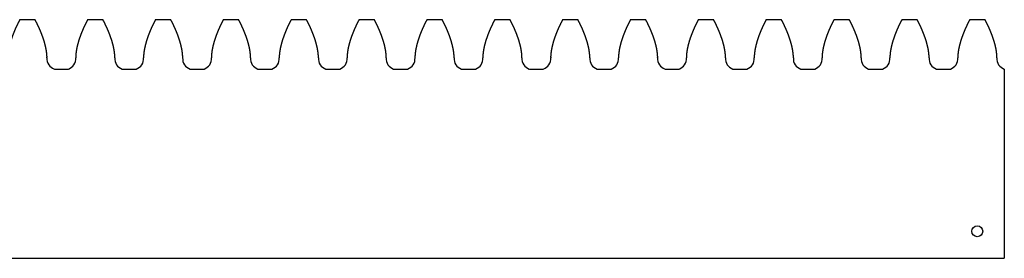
# Model space of a CAD drawing. Header units: millimetres. Extents: x -5 to 369, y 8 to 52.
# Tile 2 of 2: x 187 to 369, y 8 to 52. Entities that reach past the tile are written whole.
import ezdxf

# ---------------------------------------------------------------- set-up
doc = ezdxf.new("R2010")
doc.units = ezdxf.units.MM
doc.layers.get('0').update_dxf_attribs({"linetype": 'CONTINUOUS'})

msp = doc.modelspace()

# ---------------------------------------------------------------- linework, layer by layer
for p, q in [((193.39, 42.86), (195.97, 42.86)), ((205.95, 42.86), (208.53, 42.86)), ((218.51, 42.86), (221.09, 42.86)), ((231.07, 42.86), (233.65, 42.86)), ((243.63, 42.86), (246.21, 42.86)), ((256.19, 42.86), (258.77, 42.86)), ((268.75, 42.86), (271.33, 42.86)), ((281.31, 42.86), (283.89, 42.86)), ((293.87, 42.86), (296.45, 42.86)), ((306.43, 42.86), (309.01, 42.86)), ((318.99, 42.86), (321.57, 42.86)), ((331.55, 42.86), (334.13, 42.86)), ((344.11, 42.86), (346.69, 42.86)), ((356.67, 42.86), (359.25, 42.86)), ((369.23, 42.86), (369.23, 7.86)), ((-4.99, 7.86), (369.23, 7.86))]:
    msp.add_line(p, q)
msp.add_circle((364.23, 12.86), 1)
for centre, radius, start, end in [((188.4, 0), 52, 88.4232, 91.5768), ((200.96, 0), 52, 88.4232, 91.5768), ((213.52, 0), 52, 88.4232, 91.5768), ((226.08, 0), 52, 88.4232, 91.5768), ((238.64, 0), 52, 88.4232, 91.5768), ((251.2, 0), 52, 88.4232, 91.5768), ((263.76, 0), 52, 88.4232, 91.5768), ((276.32, 0), 52, 88.4232, 91.5768), ((288.88, 0), 52, 88.4232, 91.5768), ((301.44, 0), 52, 88.4232, 91.5768), ((314, 0), 52, 88.4232, 91.5768), ((326.56, 0), 52, 88.4232, 91.5768), ((339.12, 0), 52, 88.4232, 91.5768), ((351.68, 0), 52, 88.4232, 91.5768), ((364.24, 0), 52, 88.4232, 91.5768), ((194.06, 44.8), 2.05, 175.4194, 250.7187), ((195.3, 44.8), 2.05, -70.7188, 4.5806), ((206.62, 44.8), 2.05, 175.4194, 250.7187), ((207.86, 44.8), 2.05, -70.7188, 4.5806), ((219.18, 44.8), 2.05, 175.4194, 250.7187), ((220.42, 44.8), 2.05, -70.7188, 4.5806), ((231.74, 44.8), 2.05, 175.4194, 250.7187), ((232.98, 44.8), 2.05, -70.7188, 4.5806), ((244.3, 44.8), 2.05, 175.4194, 250.7187), ((245.54, 44.8), 2.05, -70.7188, 4.5806), ((256.86, 44.8), 2.05, 175.4194, 250.7187), ((258.1, 44.8), 2.05, -70.7188, 4.5806), ((269.42, 44.8), 2.05, 175.4194, 250.7187), ((270.66, 44.8), 2.05, -70.7188, 4.5806), ((281.98, 44.8), 2.05, 175.4194, 250.7187), ((283.22, 44.8), 2.05, -70.7188, 4.5806), ((294.54, 44.8), 2.05, 175.4194, 250.7187), ((295.78, 44.8), 2.05, -70.7188, 4.5806), ((307.1, 44.8), 2.05, 175.4194, 250.7187), ((308.34, 44.8), 2.05, -70.7188, 4.5806), ((319.66, 44.8), 2.05, 175.4194, 250.7187), ((320.9, 44.8), 2.05, -70.7188, 4.5806), ((332.22, 44.8), 2.05, 175.4194, 250.7187), ((333.46, 44.8), 2.05, -70.7188, 4.5806), ((344.78, 44.8), 2.05, 175.4194, 250.7187), ((346.02, 44.8), 2.05, -70.7188, 4.5806), ((357.34, 44.8), 2.05, 175.4194, 250.7187), ((358.58, 44.8), 2.05, -70.7188, 4.5806), ((369.9, 44.8), 2.05, 175.4194, 250.7187)]:
    msp.add_arc(centre, radius, start, end)
for points in [[(186.97, 51.98), (186.96, 51.96), (186.94, 51.92), (186.91, 51.86), (186.87, 51.79), (186.81, 51.69), (186.76, 51.59), (186.71, 51.49), (186.66, 51.39), (186.61, 51.3), (186.57, 51.2), (186.52, 51.1), (186.47, 51), (186.42, 50.9), (186.38, 50.8), (186.33, 50.71), (186.28, 50.61), (186.24, 50.51), (186.19, 50.41), (186.15, 50.31), (186.11, 50.21), (186.06, 50.11), (186.02, 50.01), (185.98, 49.91), (185.94, 49.81), (185.9, 49.71), (185.86, 49.61), (185.82, 49.51), (185.78, 49.41), (185.74, 49.31), (185.7, 49.21), (185.66, 49.11), (185.63, 49.01), (185.59, 48.91), (185.56, 48.81), (185.52, 48.71), (185.49, 48.61), (185.45, 48.51), (185.42, 48.41), (185.39, 48.31), (185.35, 48.21), (185.32, 48.11), (185.29, 48.01), (185.26, 47.91), (185.23, 47.8), (185.21, 47.7), (185.18, 47.6), (185.15, 47.5), (185.12, 47.4), (185.1, 47.3), (185.07, 47.2), (185.05, 47.1), (185.03, 46.99), (185, 46.89), (184.98, 46.79), (184.96, 46.69), (184.94, 46.59), (184.92, 46.49), (184.9, 46.38), (184.89, 46.28), (184.87, 46.18), (184.86, 46.08), (184.84, 45.98), (184.83, 45.87), (184.82, 45.77), (184.81, 45.67), (184.8, 45.57), (184.79, 45.47), (184.78, 45.37), (184.78, 45.26), (184.77, 45.16), (184.77, 45.08), (184.78, 45.02), (184.78, 44.98), (184.78, 44.96)], [(192.02, 44.96), (192.02, 44.98), (192.02, 45.02), (192.03, 45.08), (192.03, 45.16), (192.02, 45.26), (192.02, 45.37), (192.01, 45.47), (192, 45.57), (191.99, 45.67), (191.98, 45.77), (191.97, 45.87), (191.96, 45.98), (191.94, 46.08), (191.93, 46.18), (191.91, 46.28), (191.9, 46.38), (191.88, 46.49), (191.86, 46.59), (191.84, 46.69), (191.82, 46.79), (191.8, 46.89), (191.77, 46.99), (191.75, 47.1), (191.73, 47.2), (191.7, 47.3), (191.68, 47.4), (191.65, 47.5), (191.62, 47.6), (191.59, 47.7), (191.57, 47.8), (191.54, 47.91), (191.51, 48.01), (191.48, 48.11), (191.45, 48.21), (191.41, 48.31), (191.38, 48.41), (191.35, 48.51), (191.31, 48.61), (191.28, 48.71), (191.24, 48.81), (191.21, 48.91), (191.17, 49.01), (191.14, 49.11), (191.1, 49.21), (191.06, 49.31), (191.02, 49.41), (190.98, 49.51), (190.94, 49.61), (190.9, 49.71), (190.86, 49.81), (190.82, 49.91), (190.78, 50.01), (190.74, 50.11), (190.69, 50.21), (190.65, 50.31), (190.61, 50.41), (190.56, 50.51), (190.52, 50.61), (190.47, 50.71), (190.42, 50.8), (190.38, 50.9), (190.33, 51), (190.28, 51.1), (190.23, 51.2), (190.19, 51.3), (190.14, 51.39), (190.09, 51.49), (190.04, 51.59), (189.99, 51.69), (189.93, 51.79), (189.89, 51.86), (189.86, 51.92), (189.84, 51.96), (189.83, 51.98)], [(199.53, 51.98), (199.52, 51.96), (199.5, 51.92), (199.47, 51.86), (199.43, 51.79), (199.37, 51.69), (199.32, 51.59), (199.27, 51.49), (199.22, 51.39), (199.17, 51.3), (199.13, 51.2), (199.08, 51.1), (199.03, 51), (198.98, 50.9), (198.94, 50.8), (198.89, 50.71), (198.84, 50.61), (198.8, 50.51), (198.75, 50.41), (198.71, 50.31), (198.67, 50.21), (198.62, 50.11), (198.58, 50.01), (198.54, 49.91), (198.5, 49.81), (198.46, 49.71), (198.42, 49.61), (198.38, 49.51), (198.34, 49.41), (198.3, 49.31), (198.26, 49.21), (198.22, 49.11), (198.19, 49.01), (198.15, 48.91), (198.12, 48.81), (198.08, 48.71), (198.05, 48.61), (198.01, 48.51), (197.98, 48.41), (197.95, 48.31), (197.91, 48.21), (197.88, 48.11), (197.85, 48.01), (197.82, 47.91), (197.79, 47.8), (197.77, 47.7), (197.74, 47.6), (197.71, 47.5), (197.68, 47.4), (197.66, 47.3), (197.63, 47.2), (197.61, 47.1), (197.59, 46.99), (197.56, 46.89), (197.54, 46.79), (197.52, 46.69), (197.5, 46.59), (197.48, 46.49), (197.46, 46.38), (197.45, 46.28), (197.43, 46.18), (197.42, 46.08), (197.4, 45.98), (197.39, 45.87), (197.38, 45.77), (197.37, 45.67), (197.36, 45.57), (197.35, 45.47), (197.34, 45.37), (197.34, 45.26), (197.33, 45.16), (197.33, 45.08), (197.34, 45.02), (197.34, 44.98), (197.34, 44.96)], [(204.58, 44.96), (204.58, 44.98), (204.58, 45.02), (204.59, 45.08), (204.59, 45.16), (204.58, 45.26), (204.58, 45.37), (204.57, 45.47), (204.56, 45.57), (204.55, 45.67), (204.54, 45.77), (204.53, 45.87), (204.52, 45.98), (204.5, 46.08), (204.49, 46.18), (204.47, 46.28), (204.46, 46.38), (204.44, 46.49), (204.42, 46.59), (204.4, 46.69), (204.38, 46.79), (204.36, 46.89), (204.33, 46.99), (204.31, 47.1), (204.29, 47.2), (204.26, 47.3), (204.24, 47.4), (204.21, 47.5), (204.18, 47.6), (204.15, 47.7), (204.13, 47.8), (204.1, 47.91), (204.07, 48.01), (204.04, 48.11), (204.01, 48.21), (203.97, 48.31), (203.94, 48.41), (203.91, 48.51), (203.87, 48.61), (203.84, 48.71), (203.8, 48.81), (203.77, 48.91), (203.73, 49.01), (203.7, 49.11), (203.66, 49.21), (203.62, 49.31), (203.58, 49.41), (203.54, 49.51), (203.5, 49.61), (203.46, 49.71), (203.42, 49.81), (203.38, 49.91), (203.34, 50.01), (203.3, 50.11), (203.25, 50.21), (203.21, 50.31), (203.17, 50.41), (203.12, 50.51), (203.08, 50.61), (203.03, 50.71), (202.98, 50.8), (202.94, 50.9), (202.89, 51), (202.84, 51.1), (202.79, 51.2), (202.75, 51.3), (202.7, 51.39), (202.65, 51.49), (202.6, 51.59), (202.55, 51.69), (202.49, 51.79), (202.45, 51.86), (202.42, 51.92), (202.4, 51.96), (202.39, 51.98)], [(212.09, 51.98), (212.08, 51.96), (212.06, 51.92), (212.03, 51.86), (211.99, 51.79), (211.93, 51.69), (211.88, 51.59), (211.83, 51.49), (211.78, 51.39), (211.73, 51.3), (211.69, 51.2), (211.64, 51.1), (211.59, 51), (211.54, 50.9), (211.5, 50.8), (211.45, 50.71), (211.4, 50.61), (211.36, 50.51), (211.31, 50.41), (211.27, 50.31), (211.23, 50.21), (211.18, 50.11), (211.14, 50.01), (211.1, 49.91), (211.06, 49.81), (211.02, 49.71), (210.98, 49.61), (210.94, 49.51), (210.9, 49.41), (210.86, 49.31), (210.82, 49.21), (210.78, 49.11), (210.75, 49.01), (210.71, 48.91), (210.68, 48.81), (210.64, 48.71), (210.61, 48.61), (210.57, 48.51), (210.54, 48.41), (210.51, 48.31), (210.47, 48.21), (210.44, 48.11), (210.41, 48.01), (210.38, 47.91), (210.35, 47.8), (210.33, 47.7), (210.3, 47.6), (210.27, 47.5), (210.24, 47.4), (210.22, 47.3), (210.19, 47.2), (210.17, 47.1), (210.15, 46.99), (210.12, 46.89), (210.1, 46.79), (210.08, 46.69), (210.06, 46.59), (210.04, 46.49), (210.02, 46.38), (210.01, 46.28), (209.99, 46.18), (209.98, 46.08), (209.96, 45.98), (209.95, 45.87), (209.94, 45.77), (209.93, 45.67), (209.92, 45.57), (209.91, 45.47), (209.9, 45.37), (209.9, 45.26), (209.89, 45.16), (209.89, 45.08), (209.9, 45.02), (209.9, 44.98), (209.9, 44.96)], [(217.14, 44.96), (217.14, 44.98), (217.14, 45.02), (217.15, 45.08), (217.15, 45.16), (217.14, 45.26), (217.14, 45.37), (217.13, 45.47), (217.12, 45.57), (217.11, 45.67), (217.1, 45.77), (217.09, 45.87), (217.08, 45.98), (217.06, 46.08), (217.05, 46.18), (217.03, 46.28), (217.02, 46.38), (217, 46.49), (216.98, 46.59), (216.96, 46.69), (216.94, 46.79), (216.92, 46.89), (216.89, 46.99), (216.87, 47.1), (216.85, 47.2), (216.82, 47.3), (216.8, 47.4), (216.77, 47.5), (216.74, 47.6), (216.71, 47.7), (216.69, 47.8), (216.66, 47.91), (216.63, 48.01), (216.6, 48.11), (216.57, 48.21), (216.53, 48.31), (216.5, 48.41), (216.47, 48.51), (216.43, 48.61), (216.4, 48.71), (216.36, 48.81), (216.33, 48.91), (216.29, 49.01), (216.26, 49.11), (216.22, 49.21), (216.18, 49.31), (216.14, 49.41), (216.1, 49.51), (216.06, 49.61), (216.02, 49.71), (215.98, 49.81), (215.94, 49.91), (215.9, 50.01), (215.86, 50.11), (215.81, 50.21), (215.77, 50.31), (215.73, 50.41), (215.68, 50.51), (215.64, 50.61), (215.59, 50.71), (215.54, 50.8), (215.5, 50.9), (215.45, 51), (215.4, 51.1), (215.35, 51.2), (215.31, 51.3), (215.26, 51.39), (215.21, 51.49), (215.16, 51.59), (215.11, 51.69), (215.05, 51.79), (215.01, 51.86), (214.98, 51.92), (214.96, 51.96), (214.95, 51.98)], [(224.65, 51.98), (224.64, 51.96), (224.62, 51.92), (224.59, 51.86), (224.55, 51.79), (224.49, 51.69), (224.44, 51.59), (224.39, 51.49), (224.34, 51.39), (224.29, 51.3), (224.25, 51.2), (224.2, 51.1), (224.15, 51), (224.1, 50.9), (224.06, 50.8), (224.01, 50.71), (223.96, 50.61), (223.92, 50.51), (223.87, 50.41), (223.83, 50.31), (223.79, 50.21), (223.74, 50.11), (223.7, 50.01), (223.66, 49.91), (223.62, 49.81), (223.58, 49.71), (223.54, 49.61), (223.5, 49.51), (223.46, 49.41), (223.42, 49.31), (223.38, 49.21), (223.34, 49.11), (223.31, 49.01), (223.27, 48.91), (223.24, 48.81), (223.2, 48.71), (223.17, 48.61), (223.13, 48.51), (223.1, 48.41), (223.07, 48.31), (223.03, 48.21), (223, 48.11), (222.97, 48.01), (222.94, 47.91), (222.91, 47.8), (222.89, 47.7), (222.86, 47.6), (222.83, 47.5), (222.8, 47.4), (222.78, 47.3), (222.75, 47.2), (222.73, 47.1), (222.71, 46.99), (222.68, 46.89), (222.66, 46.79), (222.64, 46.69), (222.62, 46.59), (222.6, 46.49), (222.58, 46.38), (222.57, 46.28), (222.55, 46.18), (222.54, 46.08), (222.52, 45.98), (222.51, 45.87), (222.5, 45.77), (222.49, 45.67), (222.48, 45.57), (222.47, 45.47), (222.46, 45.37), (222.46, 45.26), (222.45, 45.16), (222.45, 45.08), (222.46, 45.02), (222.46, 44.98), (222.46, 44.96)], [(229.7, 44.96), (229.7, 44.98), (229.7, 45.02), (229.71, 45.08), (229.71, 45.16), (229.7, 45.26), (229.7, 45.37), (229.69, 45.47), (229.68, 45.57), (229.67, 45.67), (229.66, 45.77), (229.65, 45.87), (229.64, 45.98), (229.62, 46.08), (229.61, 46.18), (229.59, 46.28), (229.58, 46.38), (229.56, 46.49), (229.54, 46.59), (229.52, 46.69), (229.5, 46.79), (229.48, 46.89), (229.45, 46.99), (229.43, 47.1), (229.41, 47.2), (229.38, 47.3), (229.36, 47.4), (229.33, 47.5), (229.3, 47.6), (229.27, 47.7), (229.25, 47.8), (229.22, 47.91), (229.19, 48.01), (229.16, 48.11), (229.13, 48.21), (229.09, 48.31), (229.06, 48.41), (229.03, 48.51), (228.99, 48.61), (228.96, 48.71), (228.92, 48.81), (228.89, 48.91), (228.85, 49.01), (228.82, 49.11), (228.78, 49.21), (228.74, 49.31), (228.7, 49.41), (228.66, 49.51), (228.62, 49.61), (228.58, 49.71), (228.54, 49.81), (228.5, 49.91), (228.46, 50.01), (228.42, 50.11), (228.37, 50.21), (228.33, 50.31), (228.29, 50.41), (228.24, 50.51), (228.2, 50.61), (228.15, 50.71), (228.1, 50.8), (228.06, 50.9), (228.01, 51), (227.96, 51.1), (227.91, 51.2), (227.87, 51.3), (227.82, 51.39), (227.77, 51.49), (227.72, 51.59), (227.67, 51.69), (227.61, 51.79), (227.57, 51.86), (227.54, 51.92), (227.52, 51.96), (227.51, 51.98)], [(237.21, 51.98), (237.2, 51.96), (237.18, 51.92), (237.15, 51.86), (237.11, 51.79), (237.05, 51.69), (237, 51.59), (236.95, 51.49), (236.9, 51.39), (236.85, 51.3), (236.81, 51.2), (236.76, 51.1), (236.71, 51), (236.66, 50.9), (236.62, 50.8), (236.57, 50.71), (236.52, 50.61), (236.48, 50.51), (236.43, 50.41), (236.39, 50.31), (236.35, 50.21), (236.3, 50.11), (236.26, 50.01), (236.22, 49.91), (236.18, 49.81), (236.14, 49.71), (236.1, 49.61), (236.06, 49.51), (236.02, 49.41), (235.98, 49.31), (235.94, 49.21), (235.9, 49.11), (235.87, 49.01), (235.83, 48.91), (235.8, 48.81), (235.76, 48.71), (235.73, 48.61), (235.69, 48.51), (235.66, 48.41), (235.63, 48.31), (235.59, 48.21), (235.56, 48.11), (235.53, 48.01), (235.5, 47.91), (235.47, 47.8), (235.45, 47.7), (235.42, 47.6), (235.39, 47.5), (235.36, 47.4), (235.34, 47.3), (235.31, 47.2), (235.29, 47.1), (235.27, 46.99), (235.24, 46.89), (235.22, 46.79), (235.2, 46.69), (235.18, 46.59), (235.16, 46.49), (235.14, 46.38), (235.13, 46.28), (235.11, 46.18), (235.1, 46.08), (235.08, 45.98), (235.07, 45.87), (235.06, 45.77), (235.05, 45.67), (235.04, 45.57), (235.03, 45.47), (235.02, 45.37), (235.02, 45.26), (235.01, 45.16), (235.01, 45.08), (235.02, 45.02), (235.02, 44.98), (235.02, 44.96)], [(242.26, 44.96), (242.26, 44.98), (242.26, 45.02), (242.27, 45.08), (242.27, 45.16), (242.26, 45.26), (242.26, 45.37), (242.25, 45.47), (242.24, 45.57), (242.23, 45.67), (242.22, 45.77), (242.21, 45.87), (242.2, 45.98), (242.18, 46.08), (242.17, 46.18), (242.15, 46.28), (242.14, 46.38), (242.12, 46.49), (242.1, 46.59), (242.08, 46.69), (242.06, 46.79), (242.04, 46.89), (242.01, 46.99), (241.99, 47.1), (241.97, 47.2), (241.94, 47.3), (241.92, 47.4), (241.89, 47.5), (241.86, 47.6), (241.83, 47.7), (241.81, 47.8), (241.78, 47.91), (241.75, 48.01), (241.72, 48.11), (241.69, 48.21), (241.65, 48.31), (241.62, 48.41), (241.59, 48.51), (241.55, 48.61), (241.52, 48.71), (241.48, 48.81), (241.45, 48.91), (241.41, 49.01), (241.38, 49.11), (241.34, 49.21), (241.3, 49.31), (241.26, 49.41), (241.22, 49.51), (241.18, 49.61), (241.14, 49.71), (241.1, 49.81), (241.06, 49.91), (241.02, 50.01), (240.98, 50.11), (240.93, 50.21), (240.89, 50.31), (240.85, 50.41), (240.8, 50.51), (240.76, 50.61), (240.71, 50.71), (240.66, 50.8), (240.62, 50.9), (240.57, 51), (240.52, 51.1), (240.47, 51.2), (240.43, 51.3), (240.38, 51.39), (240.33, 51.49), (240.28, 51.59), (240.23, 51.69), (240.17, 51.79), (240.13, 51.86), (240.1, 51.92), (240.08, 51.96), (240.07, 51.98)], [(249.77, 51.98), (249.76, 51.96), (249.74, 51.92), (249.71, 51.86), (249.67, 51.79), (249.61, 51.69), (249.56, 51.59), (249.51, 51.49), (249.46, 51.39), (249.41, 51.3), (249.37, 51.2), (249.32, 51.1), (249.27, 51), (249.22, 50.9), (249.18, 50.8), (249.13, 50.71), (249.08, 50.61), (249.04, 50.51), (248.99, 50.41), (248.95, 50.31), (248.91, 50.21), (248.86, 50.11), (248.82, 50.01), (248.78, 49.91), (248.74, 49.81), (248.7, 49.71), (248.66, 49.61), (248.62, 49.51), (248.58, 49.41), (248.54, 49.31), (248.5, 49.21), (248.46, 49.11), (248.43, 49.01), (248.39, 48.91), (248.36, 48.81), (248.32, 48.71), (248.29, 48.61), (248.25, 48.51), (248.22, 48.41), (248.19, 48.31), (248.15, 48.21), (248.12, 48.11), (248.09, 48.01), (248.06, 47.91), (248.03, 47.8), (248.01, 47.7), (247.98, 47.6), (247.95, 47.5), (247.92, 47.4), (247.9, 47.3), (247.87, 47.2), (247.85, 47.1), (247.83, 46.99), (247.8, 46.89), (247.78, 46.79), (247.76, 46.69), (247.74, 46.59), (247.72, 46.49), (247.7, 46.38), (247.69, 46.28), (247.67, 46.18), (247.66, 46.08), (247.64, 45.98), (247.63, 45.87), (247.62, 45.77), (247.61, 45.67), (247.6, 45.57), (247.59, 45.47), (247.58, 45.37), (247.58, 45.26), (247.57, 45.16), (247.57, 45.08), (247.58, 45.02), (247.58, 44.98), (247.58, 44.96)], [(254.82, 44.96), (254.82, 44.98), (254.82, 45.02), (254.83, 45.08), (254.83, 45.16), (254.82, 45.26), (254.82, 45.37), (254.81, 45.47), (254.8, 45.57), (254.79, 45.67), (254.78, 45.77), (254.77, 45.87), (254.76, 45.98), (254.74, 46.08), (254.73, 46.18), (254.71, 46.28), (254.7, 46.38), (254.68, 46.49), (254.66, 46.59), (254.64, 46.69), (254.62, 46.79), (254.6, 46.89), (254.57, 46.99), (254.55, 47.1), (254.53, 47.2), (254.5, 47.3), (254.48, 47.4), (254.45, 47.5), (254.42, 47.6), (254.39, 47.7), (254.37, 47.8), (254.34, 47.91), (254.31, 48.01), (254.28, 48.11), (254.25, 48.21), (254.21, 48.31), (254.18, 48.41), (254.15, 48.51), (254.11, 48.61), (254.08, 48.71), (254.04, 48.81), (254.01, 48.91), (253.97, 49.01), (253.94, 49.11), (253.9, 49.21), (253.86, 49.31), (253.82, 49.41), (253.78, 49.51), (253.74, 49.61), (253.7, 49.71), (253.66, 49.81), (253.62, 49.91), (253.58, 50.01), (253.54, 50.11), (253.49, 50.21), (253.45, 50.31), (253.41, 50.41), (253.36, 50.51), (253.32, 50.61), (253.27, 50.71), (253.22, 50.8), (253.18, 50.9), (253.13, 51), (253.08, 51.1), (253.03, 51.2), (252.99, 51.3), (252.94, 51.39), (252.89, 51.49), (252.84, 51.59), (252.79, 51.69), (252.73, 51.79), (252.69, 51.86), (252.66, 51.92), (252.64, 51.96), (252.63, 51.98)], [(262.33, 51.98), (262.32, 51.96), (262.3, 51.92), (262.27, 51.86), (262.23, 51.79), (262.17, 51.69), (262.12, 51.59), (262.07, 51.49), (262.02, 51.39), (261.97, 51.3), (261.93, 51.2), (261.88, 51.1), (261.83, 51), (261.78, 50.9), (261.74, 50.8), (261.69, 50.71), (261.64, 50.61), (261.6, 50.51), (261.55, 50.41), (261.51, 50.31), (261.47, 50.21), (261.42, 50.11), (261.38, 50.01), (261.34, 49.91), (261.3, 49.81), (261.26, 49.71), (261.22, 49.61), (261.18, 49.51), (261.14, 49.41), (261.1, 49.31), (261.06, 49.21), (261.02, 49.11), (260.99, 49.01), (260.95, 48.91), (260.92, 48.81), (260.88, 48.71), (260.85, 48.61), (260.81, 48.51), (260.78, 48.41), (260.75, 48.31), (260.71, 48.21), (260.68, 48.11), (260.65, 48.01), (260.62, 47.91), (260.59, 47.8), (260.57, 47.7), (260.54, 47.6), (260.51, 47.5), (260.48, 47.4), (260.46, 47.3), (260.43, 47.2), (260.41, 47.1), (260.39, 46.99), (260.36, 46.89), (260.34, 46.79), (260.32, 46.69), (260.3, 46.59), (260.28, 46.49), (260.26, 46.38), (260.25, 46.28), (260.23, 46.18), (260.22, 46.08), (260.2, 45.98), (260.19, 45.87), (260.18, 45.77), (260.17, 45.67), (260.16, 45.57), (260.15, 45.47), (260.14, 45.37), (260.14, 45.26), (260.13, 45.16), (260.13, 45.08), (260.14, 45.02), (260.14, 44.98), (260.14, 44.96)], [(267.38, 44.96), (267.38, 44.98), (267.38, 45.02), (267.39, 45.08), (267.39, 45.16), (267.38, 45.26), (267.38, 45.37), (267.37, 45.47), (267.36, 45.57), (267.35, 45.67), (267.34, 45.77), (267.33, 45.87), (267.32, 45.98), (267.3, 46.08), (267.29, 46.18), (267.27, 46.28), (267.26, 46.38), (267.24, 46.49), (267.22, 46.59), (267.2, 46.69), (267.18, 46.79), (267.16, 46.89), (267.13, 46.99), (267.11, 47.1), (267.09, 47.2), (267.06, 47.3), (267.04, 47.4), (267.01, 47.5), (266.98, 47.6), (266.95, 47.7), (266.93, 47.8), (266.9, 47.91), (266.87, 48.01), (266.84, 48.11), (266.81, 48.21), (266.77, 48.31), (266.74, 48.41), (266.71, 48.51), (266.67, 48.61), (266.64, 48.71), (266.6, 48.81), (266.57, 48.91), (266.53, 49.01), (266.5, 49.11), (266.46, 49.21), (266.42, 49.31), (266.38, 49.41), (266.34, 49.51), (266.3, 49.61), (266.26, 49.71), (266.22, 49.81), (266.18, 49.91), (266.14, 50.01), (266.1, 50.11), (266.05, 50.21), (266.01, 50.31), (265.97, 50.41), (265.92, 50.51), (265.88, 50.61), (265.83, 50.71), (265.78, 50.8), (265.74, 50.9), (265.69, 51), (265.64, 51.1), (265.59, 51.2), (265.55, 51.3), (265.5, 51.39), (265.45, 51.49), (265.4, 51.59), (265.35, 51.69), (265.29, 51.79), (265.25, 51.86), (265.22, 51.92), (265.2, 51.96), (265.19, 51.98)], [(274.89, 51.98), (274.88, 51.96), (274.86, 51.92), (274.83, 51.86), (274.79, 51.79), (274.73, 51.69), (274.68, 51.59), (274.63, 51.49), (274.58, 51.39), (274.53, 51.3), (274.49, 51.2), (274.44, 51.1), (274.39, 51), (274.34, 50.9), (274.3, 50.8), (274.25, 50.71), (274.2, 50.61), (274.16, 50.51), (274.11, 50.41), (274.07, 50.31), (274.03, 50.21), (273.98, 50.11), (273.94, 50.01), (273.9, 49.91), (273.86, 49.81), (273.82, 49.71), (273.78, 49.61), (273.74, 49.51), (273.7, 49.41), (273.66, 49.31), (273.62, 49.21), (273.58, 49.11), (273.55, 49.01), (273.51, 48.91), (273.48, 48.81), (273.44, 48.71), (273.41, 48.61), (273.37, 48.51), (273.34, 48.41), (273.31, 48.31), (273.27, 48.21), (273.24, 48.11), (273.21, 48.01), (273.18, 47.91), (273.15, 47.8), (273.13, 47.7), (273.1, 47.6), (273.07, 47.5), (273.04, 47.4), (273.02, 47.3), (272.99, 47.2), (272.97, 47.1), (272.95, 46.99), (272.92, 46.89), (272.9, 46.79), (272.88, 46.69), (272.86, 46.59), (272.84, 46.49), (272.82, 46.38), (272.81, 46.28), (272.79, 46.18), (272.78, 46.08), (272.76, 45.98), (272.75, 45.87), (272.74, 45.77), (272.73, 45.67), (272.72, 45.57), (272.71, 45.47), (272.7, 45.37), (272.7, 45.26), (272.69, 45.16), (272.69, 45.08), (272.7, 45.02), (272.7, 44.98), (272.7, 44.96)], [(279.94, 44.96), (279.94, 44.98), (279.94, 45.02), (279.95, 45.08), (279.95, 45.16), (279.94, 45.26), (279.94, 45.37), (279.93, 45.47), (279.92, 45.57), (279.91, 45.67), (279.9, 45.77), (279.89, 45.87), (279.88, 45.98), (279.86, 46.08), (279.85, 46.18), (279.83, 46.28), (279.82, 46.38), (279.8, 46.49), (279.78, 46.59), (279.76, 46.69), (279.74, 46.79), (279.72, 46.89), (279.69, 46.99), (279.67, 47.1), (279.65, 47.2), (279.62, 47.3), (279.6, 47.4), (279.57, 47.5), (279.54, 47.6), (279.51, 47.7), (279.49, 47.8), (279.46, 47.91), (279.43, 48.01), (279.4, 48.11), (279.37, 48.21), (279.33, 48.31), (279.3, 48.41), (279.27, 48.51), (279.23, 48.61), (279.2, 48.71), (279.16, 48.81), (279.13, 48.91), (279.09, 49.01), (279.06, 49.11), (279.02, 49.21), (278.98, 49.31), (278.94, 49.41), (278.9, 49.51), (278.86, 49.61), (278.82, 49.71), (278.78, 49.81), (278.74, 49.91), (278.7, 50.01), (278.66, 50.11), (278.61, 50.21), (278.57, 50.31), (278.53, 50.41), (278.48, 50.51), (278.44, 50.61), (278.39, 50.71), (278.34, 50.8), (278.3, 50.9), (278.25, 51), (278.2, 51.1), (278.15, 51.2), (278.11, 51.3), (278.06, 51.39), (278.01, 51.49), (277.96, 51.59), (277.91, 51.69), (277.85, 51.79), (277.81, 51.86), (277.78, 51.92), (277.76, 51.96), (277.75, 51.98)], [(287.45, 51.98), (287.44, 51.96), (287.42, 51.92), (287.39, 51.86), (287.35, 51.79), (287.29, 51.69), (287.24, 51.59), (287.19, 51.49), (287.14, 51.39), (287.09, 51.3), (287.05, 51.2), (287, 51.1), (286.95, 51), (286.9, 50.9), (286.86, 50.8), (286.81, 50.71), (286.76, 50.61), (286.72, 50.51), (286.67, 50.41), (286.63, 50.31), (286.59, 50.21), (286.54, 50.11), (286.5, 50.01), (286.46, 49.91), (286.42, 49.81), (286.38, 49.71), (286.34, 49.61), (286.3, 49.51), (286.26, 49.41), (286.22, 49.31), (286.18, 49.21), (286.14, 49.11), (286.11, 49.01), (286.07, 48.91), (286.04, 48.81), (286, 48.71), (285.97, 48.61), (285.93, 48.51), (285.9, 48.41), (285.87, 48.31), (285.83, 48.21), (285.8, 48.11), (285.77, 48.01), (285.74, 47.91), (285.71, 47.8), (285.69, 47.7), (285.66, 47.6), (285.63, 47.5), (285.6, 47.4), (285.58, 47.3), (285.55, 47.2), (285.53, 47.1), (285.51, 46.99), (285.48, 46.89), (285.46, 46.79), (285.44, 46.69), (285.42, 46.59), (285.4, 46.49), (285.38, 46.38), (285.37, 46.28), (285.35, 46.18), (285.34, 46.08), (285.32, 45.98), (285.31, 45.87), (285.3, 45.77), (285.29, 45.67), (285.28, 45.57), (285.27, 45.47), (285.26, 45.37), (285.26, 45.26), (285.25, 45.16), (285.25, 45.08), (285.26, 45.02), (285.26, 44.98), (285.26, 44.96)], [(292.5, 44.96), (292.5, 44.98), (292.5, 45.02), (292.51, 45.08), (292.51, 45.16), (292.5, 45.26), (292.5, 45.37), (292.49, 45.47), (292.48, 45.57), (292.47, 45.67), (292.46, 45.77), (292.45, 45.87), (292.44, 45.98), (292.42, 46.08), (292.41, 46.18), (292.39, 46.28), (292.38, 46.38), (292.36, 46.49), (292.34, 46.59), (292.32, 46.69), (292.3, 46.79), (292.28, 46.89), (292.25, 46.99), (292.23, 47.1), (292.21, 47.2), (292.18, 47.3), (292.16, 47.4), (292.13, 47.5), (292.1, 47.6), (292.07, 47.7), (292.05, 47.8), (292.02, 47.91), (291.99, 48.01), (291.96, 48.11), (291.93, 48.21), (291.89, 48.31), (291.86, 48.41), (291.83, 48.51), (291.79, 48.61), (291.76, 48.71), (291.72, 48.81), (291.69, 48.91), (291.65, 49.01), (291.62, 49.11), (291.58, 49.21), (291.54, 49.31), (291.5, 49.41), (291.46, 49.51), (291.42, 49.61), (291.38, 49.71), (291.34, 49.81), (291.3, 49.91), (291.26, 50.01), (291.22, 50.11), (291.17, 50.21), (291.13, 50.31), (291.09, 50.41), (291.04, 50.51), (291, 50.61), (290.95, 50.71), (290.9, 50.8), (290.86, 50.9), (290.81, 51), (290.76, 51.1), (290.71, 51.2), (290.67, 51.3), (290.62, 51.39), (290.57, 51.49), (290.52, 51.59), (290.47, 51.69), (290.41, 51.79), (290.37, 51.86), (290.34, 51.92), (290.32, 51.96), (290.31, 51.98)], [(300.01, 51.98), (300, 51.96), (299.98, 51.92), (299.95, 51.86), (299.91, 51.79), (299.85, 51.69), (299.8, 51.59), (299.75, 51.49), (299.7, 51.39), (299.65, 51.3), (299.61, 51.2), (299.56, 51.1), (299.51, 51), (299.46, 50.9), (299.42, 50.8), (299.37, 50.71), (299.32, 50.61), (299.28, 50.51), (299.23, 50.41), (299.19, 50.31), (299.15, 50.21), (299.1, 50.11), (299.06, 50.01), (299.02, 49.91), (298.98, 49.81), (298.94, 49.71), (298.9, 49.61), (298.86, 49.51), (298.82, 49.41), (298.78, 49.31), (298.74, 49.21), (298.7, 49.11), (298.67, 49.01), (298.63, 48.91), (298.6, 48.81), (298.56, 48.71), (298.53, 48.61), (298.49, 48.51), (298.46, 48.41), (298.43, 48.31), (298.39, 48.21), (298.36, 48.11), (298.33, 48.01), (298.3, 47.91), (298.27, 47.8), (298.25, 47.7), (298.22, 47.6), (298.19, 47.5), (298.16, 47.4), (298.14, 47.3), (298.11, 47.2), (298.09, 47.1), (298.07, 46.99), (298.04, 46.89), (298.02, 46.79), (298, 46.69), (297.98, 46.59), (297.96, 46.49), (297.94, 46.38), (297.93, 46.28), (297.91, 46.18), (297.9, 46.08), (297.88, 45.98), (297.87, 45.87), (297.86, 45.77), (297.85, 45.67), (297.84, 45.57), (297.83, 45.47), (297.82, 45.37), (297.82, 45.26), (297.81, 45.16), (297.81, 45.08), (297.82, 45.02), (297.82, 44.98), (297.82, 44.96)], [(305.06, 44.96), (305.06, 44.98), (305.06, 45.02), (305.07, 45.08), (305.07, 45.16), (305.06, 45.26), (305.06, 45.37), (305.05, 45.47), (305.04, 45.57), (305.03, 45.67), (305.02, 45.77), (305.01, 45.87), (305, 45.98), (304.98, 46.08), (304.97, 46.18), (304.95, 46.28), (304.94, 46.38), (304.92, 46.49), (304.9, 46.59), (304.88, 46.69), (304.86, 46.79), (304.84, 46.89), (304.81, 46.99), (304.79, 47.1), (304.77, 47.2), (304.74, 47.3), (304.72, 47.4), (304.69, 47.5), (304.66, 47.6), (304.63, 47.7), (304.61, 47.8), (304.58, 47.91), (304.55, 48.01), (304.52, 48.11), (304.49, 48.21), (304.45, 48.31), (304.42, 48.41), (304.39, 48.51), (304.35, 48.61), (304.32, 48.71), (304.28, 48.81), (304.25, 48.91), (304.21, 49.01), (304.18, 49.11), (304.14, 49.21), (304.1, 49.31), (304.06, 49.41), (304.02, 49.51), (303.98, 49.61), (303.94, 49.71), (303.9, 49.81), (303.86, 49.91), (303.82, 50.01), (303.78, 50.11), (303.73, 50.21), (303.69, 50.31), (303.65, 50.41), (303.6, 50.51), (303.56, 50.61), (303.51, 50.71), (303.46, 50.8), (303.42, 50.9), (303.37, 51), (303.32, 51.1), (303.27, 51.2), (303.23, 51.3), (303.18, 51.39), (303.13, 51.49), (303.08, 51.59), (303.03, 51.69), (302.97, 51.79), (302.93, 51.86), (302.9, 51.92), (302.88, 51.96), (302.87, 51.98)], [(312.57, 51.98), (312.56, 51.96), (312.54, 51.92), (312.51, 51.86), (312.47, 51.79), (312.41, 51.69), (312.36, 51.59), (312.31, 51.49), (312.26, 51.39), (312.21, 51.3), (312.17, 51.2), (312.12, 51.1), (312.07, 51), (312.02, 50.9), (311.98, 50.8), (311.93, 50.71), (311.88, 50.61), (311.84, 50.51), (311.79, 50.41), (311.75, 50.31), (311.71, 50.21), (311.66, 50.11), (311.62, 50.01), (311.58, 49.91), (311.54, 49.81), (311.5, 49.71), (311.46, 49.61), (311.42, 49.51), (311.38, 49.41), (311.34, 49.31), (311.3, 49.21), (311.26, 49.11), (311.23, 49.01), (311.19, 48.91), (311.16, 48.81), (311.12, 48.71), (311.09, 48.61), (311.05, 48.51), (311.02, 48.41), (310.99, 48.31), (310.95, 48.21), (310.92, 48.11), (310.89, 48.01), (310.86, 47.91), (310.83, 47.8), (310.81, 47.7), (310.78, 47.6), (310.75, 47.5), (310.72, 47.4), (310.7, 47.3), (310.67, 47.2), (310.65, 47.1), (310.63, 46.99), (310.6, 46.89), (310.58, 46.79), (310.56, 46.69), (310.54, 46.59), (310.52, 46.49), (310.5, 46.38), (310.49, 46.28), (310.47, 46.18), (310.46, 46.08), (310.44, 45.98), (310.43, 45.87), (310.42, 45.77), (310.41, 45.67), (310.4, 45.57), (310.39, 45.47), (310.38, 45.37), (310.38, 45.26), (310.37, 45.16), (310.37, 45.08), (310.38, 45.02), (310.38, 44.98), (310.38, 44.96)], [(317.62, 44.96), (317.62, 44.98), (317.62, 45.02), (317.63, 45.08), (317.63, 45.16), (317.62, 45.26), (317.62, 45.37), (317.61, 45.47), (317.6, 45.57), (317.59, 45.67), (317.58, 45.77), (317.57, 45.87), (317.56, 45.98), (317.54, 46.08), (317.53, 46.18), (317.51, 46.28), (317.5, 46.38), (317.48, 46.49), (317.46, 46.59), (317.44, 46.69), (317.42, 46.79), (317.4, 46.89), (317.37, 46.99), (317.35, 47.1), (317.33, 47.2), (317.3, 47.3), (317.28, 47.4), (317.25, 47.5), (317.22, 47.6), (317.19, 47.7), (317.17, 47.8), (317.14, 47.91), (317.11, 48.01), (317.08, 48.11), (317.05, 48.21), (317.01, 48.31), (316.98, 48.41), (316.95, 48.51), (316.91, 48.61), (316.88, 48.71), (316.84, 48.81), (316.81, 48.91), (316.77, 49.01), (316.74, 49.11), (316.7, 49.21), (316.66, 49.31), (316.62, 49.41), (316.58, 49.51), (316.54, 49.61), (316.5, 49.71), (316.46, 49.81), (316.42, 49.91), (316.38, 50.01), (316.34, 50.11), (316.29, 50.21), (316.25, 50.31), (316.21, 50.41), (316.16, 50.51), (316.12, 50.61), (316.07, 50.71), (316.02, 50.8), (315.98, 50.9), (315.93, 51), (315.88, 51.1), (315.83, 51.2), (315.79, 51.3), (315.74, 51.39), (315.69, 51.49), (315.64, 51.59), (315.59, 51.69), (315.53, 51.79), (315.49, 51.86), (315.46, 51.92), (315.44, 51.96), (315.43, 51.98)], [(325.13, 51.98), (325.12, 51.96), (325.1, 51.92), (325.07, 51.86), (325.03, 51.79), (324.97, 51.69), (324.92, 51.59), (324.87, 51.49), (324.82, 51.39), (324.77, 51.3), (324.73, 51.2), (324.68, 51.1), (324.63, 51), (324.58, 50.9), (324.54, 50.8), (324.49, 50.71), (324.44, 50.61), (324.4, 50.51), (324.35, 50.41), (324.31, 50.31), (324.27, 50.21), (324.22, 50.11), (324.18, 50.01), (324.14, 49.91), (324.1, 49.81), (324.06, 49.71), (324.02, 49.61), (323.98, 49.51), (323.94, 49.41), (323.9, 49.31), (323.86, 49.21), (323.82, 49.11), (323.79, 49.01), (323.75, 48.91), (323.72, 48.81), (323.68, 48.71), (323.65, 48.61), (323.61, 48.51), (323.58, 48.41), (323.55, 48.31), (323.51, 48.21), (323.48, 48.11), (323.45, 48.01), (323.42, 47.91), (323.39, 47.8), (323.37, 47.7), (323.34, 47.6), (323.31, 47.5), (323.28, 47.4), (323.26, 47.3), (323.23, 47.2), (323.21, 47.1), (323.19, 46.99), (323.16, 46.89), (323.14, 46.79), (323.12, 46.69), (323.1, 46.59), (323.08, 46.49), (323.06, 46.38), (323.05, 46.28), (323.03, 46.18), (323.02, 46.08), (323, 45.98), (322.99, 45.87), (322.98, 45.77), (322.97, 45.67), (322.96, 45.57), (322.95, 45.47), (322.94, 45.37), (322.94, 45.26), (322.93, 45.16), (322.93, 45.08), (322.94, 45.02), (322.94, 44.98), (322.94, 44.96)], [(330.18, 44.96), (330.18, 44.98), (330.18, 45.02), (330.19, 45.08), (330.19, 45.16), (330.18, 45.26), (330.18, 45.37), (330.17, 45.47), (330.16, 45.57), (330.15, 45.67), (330.14, 45.77), (330.13, 45.87), (330.12, 45.98), (330.1, 46.08), (330.09, 46.18), (330.07, 46.28), (330.06, 46.38), (330.04, 46.49), (330.02, 46.59), (330, 46.69), (329.98, 46.79), (329.96, 46.89), (329.93, 46.99), (329.91, 47.1), (329.89, 47.2), (329.86, 47.3), (329.84, 47.4), (329.81, 47.5), (329.78, 47.6), (329.75, 47.7), (329.73, 47.8), (329.7, 47.91), (329.67, 48.01), (329.64, 48.11), (329.61, 48.21), (329.57, 48.31), (329.54, 48.41), (329.51, 48.51), (329.47, 48.61), (329.44, 48.71), (329.4, 48.81), (329.37, 48.91), (329.33, 49.01), (329.3, 49.11), (329.26, 49.21), (329.22, 49.31), (329.18, 49.41), (329.14, 49.51), (329.1, 49.61), (329.06, 49.71), (329.02, 49.81), (328.98, 49.91), (328.94, 50.01), (328.9, 50.11), (328.85, 50.21), (328.81, 50.31), (328.77, 50.41), (328.72, 50.51), (328.68, 50.61), (328.63, 50.71), (328.58, 50.8), (328.54, 50.9), (328.49, 51), (328.44, 51.1), (328.39, 51.2), (328.35, 51.3), (328.3, 51.39), (328.25, 51.49), (328.2, 51.59), (328.15, 51.69), (328.09, 51.79), (328.05, 51.86), (328.02, 51.92), (328, 51.96), (327.99, 51.98)], [(337.69, 51.98), (337.68, 51.96), (337.66, 51.92), (337.63, 51.86), (337.59, 51.79), (337.53, 51.69), (337.48, 51.59), (337.43, 51.49), (337.38, 51.39), (337.33, 51.3), (337.29, 51.2), (337.24, 51.1), (337.19, 51), (337.14, 50.9), (337.1, 50.8), (337.05, 50.71), (337, 50.61), (336.96, 50.51), (336.91, 50.41), (336.87, 50.31), (336.83, 50.21), (336.78, 50.11), (336.74, 50.01), (336.7, 49.91), (336.66, 49.81), (336.62, 49.71), (336.58, 49.61), (336.54, 49.51), (336.5, 49.41), (336.46, 49.31), (336.42, 49.21), (336.38, 49.11), (336.35, 49.01), (336.31, 48.91), (336.28, 48.81), (336.24, 48.71), (336.21, 48.61), (336.17, 48.51), (336.14, 48.41), (336.11, 48.31), (336.07, 48.21), (336.04, 48.11), (336.01, 48.01), (335.98, 47.91), (335.95, 47.8), (335.93, 47.7), (335.9, 47.6), (335.87, 47.5), (335.84, 47.4), (335.82, 47.3), (335.79, 47.2), (335.77, 47.1), (335.75, 46.99), (335.72, 46.89), (335.7, 46.79), (335.68, 46.69), (335.66, 46.59), (335.64, 46.49), (335.62, 46.38), (335.61, 46.28), (335.59, 46.18), (335.58, 46.08), (335.56, 45.98), (335.55, 45.87), (335.54, 45.77), (335.53, 45.67), (335.52, 45.57), (335.51, 45.47), (335.5, 45.37), (335.5, 45.26), (335.49, 45.16), (335.49, 45.08), (335.5, 45.02), (335.5, 44.98), (335.5, 44.96)], [(342.74, 44.96), (342.74, 44.98), (342.74, 45.02), (342.75, 45.08), (342.75, 45.16), (342.74, 45.26), (342.74, 45.37), (342.73, 45.47), (342.72, 45.57), (342.71, 45.67), (342.7, 45.77), (342.69, 45.87), (342.68, 45.98), (342.66, 46.08), (342.65, 46.18), (342.63, 46.28), (342.62, 46.38), (342.6, 46.49), (342.58, 46.59), (342.56, 46.69), (342.54, 46.79), (342.52, 46.89), (342.49, 46.99), (342.47, 47.1), (342.45, 47.2), (342.42, 47.3), (342.4, 47.4), (342.37, 47.5), (342.34, 47.6), (342.31, 47.7), (342.29, 47.8), (342.26, 47.91), (342.23, 48.01), (342.2, 48.11), (342.17, 48.21), (342.13, 48.31), (342.1, 48.41), (342.07, 48.51), (342.03, 48.61), (342, 48.71), (341.96, 48.81), (341.93, 48.91), (341.89, 49.01), (341.86, 49.11), (341.82, 49.21), (341.78, 49.31), (341.74, 49.41), (341.7, 49.51), (341.66, 49.61), (341.62, 49.71), (341.58, 49.81), (341.54, 49.91), (341.5, 50.01), (341.46, 50.11), (341.41, 50.21), (341.37, 50.31), (341.33, 50.41), (341.28, 50.51), (341.24, 50.61), (341.19, 50.71), (341.14, 50.8), (341.1, 50.9), (341.05, 51), (341, 51.1), (340.95, 51.2), (340.91, 51.3), (340.86, 51.39), (340.81, 51.49), (340.76, 51.59), (340.71, 51.69), (340.65, 51.79), (340.61, 51.86), (340.58, 51.92), (340.56, 51.96), (340.55, 51.98)], [(350.25, 51.98), (350.24, 51.96), (350.22, 51.92), (350.19, 51.86), (350.15, 51.79), (350.09, 51.69), (350.04, 51.59), (349.99, 51.49), (349.94, 51.39), (349.89, 51.3), (349.85, 51.2), (349.8, 51.1), (349.75, 51), (349.7, 50.9), (349.66, 50.8), (349.61, 50.71), (349.56, 50.61), (349.52, 50.51), (349.47, 50.41), (349.43, 50.31), (349.39, 50.21), (349.34, 50.11), (349.3, 50.01), (349.26, 49.91), (349.22, 49.81), (349.18, 49.71), (349.14, 49.61), (349.1, 49.51), (349.06, 49.41), (349.02, 49.31), (348.98, 49.21), (348.94, 49.11), (348.91, 49.01), (348.87, 48.91), (348.84, 48.81), (348.8, 48.71), (348.77, 48.61), (348.73, 48.51), (348.7, 48.41), (348.67, 48.31), (348.63, 48.21), (348.6, 48.11), (348.57, 48.01), (348.54, 47.91), (348.51, 47.8), (348.49, 47.7), (348.46, 47.6), (348.43, 47.5), (348.4, 47.4), (348.38, 47.3), (348.35, 47.2), (348.33, 47.1), (348.31, 46.99), (348.28, 46.89), (348.26, 46.79), (348.24, 46.69), (348.22, 46.59), (348.2, 46.49), (348.18, 46.38), (348.17, 46.28), (348.15, 46.18), (348.14, 46.08), (348.12, 45.98), (348.11, 45.87), (348.1, 45.77), (348.09, 45.67), (348.08, 45.57), (348.07, 45.47), (348.06, 45.37), (348.06, 45.26), (348.05, 45.16), (348.05, 45.08), (348.06, 45.02), (348.06, 44.98), (348.06, 44.96)], [(355.3, 44.96), (355.3, 44.98), (355.3, 45.02), (355.31, 45.08), (355.31, 45.16), (355.3, 45.26), (355.3, 45.37), (355.29, 45.47), (355.28, 45.57), (355.27, 45.67), (355.26, 45.77), (355.25, 45.87), (355.24, 45.98), (355.22, 46.08), (355.21, 46.18), (355.19, 46.28), (355.18, 46.38), (355.16, 46.49), (355.14, 46.59), (355.12, 46.69), (355.1, 46.79), (355.08, 46.89), (355.05, 46.99), (355.03, 47.1), (355.01, 47.2), (354.98, 47.3), (354.96, 47.4), (354.93, 47.5), (354.9, 47.6), (354.87, 47.7), (354.85, 47.8), (354.82, 47.91), (354.79, 48.01), (354.76, 48.11), (354.73, 48.21), (354.69, 48.31), (354.66, 48.41), (354.63, 48.51), (354.59, 48.61), (354.56, 48.71), (354.52, 48.81), (354.49, 48.91), (354.45, 49.01), (354.42, 49.11), (354.38, 49.21), (354.34, 49.31), (354.3, 49.41), (354.26, 49.51), (354.22, 49.61), (354.18, 49.71), (354.14, 49.81), (354.1, 49.91), (354.06, 50.01), (354.02, 50.11), (353.97, 50.21), (353.93, 50.31), (353.89, 50.41), (353.84, 50.51), (353.8, 50.61), (353.75, 50.71), (353.7, 50.8), (353.66, 50.9), (353.61, 51), (353.56, 51.1), (353.51, 51.2), (353.47, 51.3), (353.42, 51.39), (353.37, 51.49), (353.32, 51.59), (353.27, 51.69), (353.21, 51.79), (353.17, 51.86), (353.14, 51.92), (353.12, 51.96), (353.11, 51.98)], [(362.81, 51.98), (362.8, 51.96), (362.78, 51.92), (362.75, 51.86), (362.71, 51.79), (362.65, 51.69), (362.6, 51.59), (362.55, 51.49), (362.5, 51.39), (362.45, 51.3), (362.41, 51.2), (362.36, 51.1), (362.31, 51), (362.26, 50.9), (362.22, 50.8), (362.17, 50.71), (362.12, 50.61), (362.08, 50.51), (362.03, 50.41), (361.99, 50.31), (361.95, 50.21), (361.9, 50.11), (361.86, 50.01), (361.82, 49.91), (361.78, 49.81), (361.74, 49.71), (361.7, 49.61), (361.66, 49.51), (361.62, 49.41), (361.58, 49.31), (361.54, 49.21), (361.5, 49.11), (361.47, 49.01), (361.43, 48.91), (361.4, 48.81), (361.36, 48.71), (361.33, 48.61), (361.29, 48.51), (361.26, 48.41), (361.23, 48.31), (361.19, 48.21), (361.16, 48.11), (361.13, 48.01), (361.1, 47.91), (361.07, 47.8), (361.05, 47.7), (361.02, 47.6), (360.99, 47.5), (360.96, 47.4), (360.94, 47.3), (360.91, 47.2), (360.89, 47.1), (360.87, 46.99), (360.84, 46.89), (360.82, 46.79), (360.8, 46.69), (360.78, 46.59), (360.76, 46.49), (360.74, 46.38), (360.73, 46.28), (360.71, 46.18), (360.7, 46.08), (360.68, 45.98), (360.67, 45.87), (360.66, 45.77), (360.65, 45.67), (360.64, 45.57), (360.63, 45.47), (360.62, 45.37), (360.62, 45.26), (360.61, 45.16), (360.61, 45.08), (360.62, 45.02), (360.62, 44.98), (360.62, 44.96)], [(367.86, 44.96), (367.86, 44.98), (367.86, 45.02), (367.87, 45.08), (367.87, 45.16), (367.86, 45.26), (367.86, 45.37), (367.85, 45.47), (367.84, 45.57), (367.83, 45.67), (367.82, 45.77), (367.81, 45.87), (367.8, 45.98), (367.78, 46.08), (367.77, 46.18), (367.75, 46.28), (367.74, 46.38), (367.72, 46.49), (367.7, 46.59), (367.68, 46.69), (367.66, 46.79), (367.64, 46.89), (367.61, 46.99), (367.59, 47.1), (367.57, 47.2), (367.54, 47.3), (367.52, 47.4), (367.49, 47.5), (367.46, 47.6), (367.43, 47.7), (367.41, 47.8), (367.38, 47.91), (367.35, 48.01), (367.32, 48.11), (367.29, 48.21), (367.25, 48.31), (367.22, 48.41), (367.19, 48.51), (367.15, 48.61), (367.12, 48.71), (367.08, 48.81), (367.05, 48.91), (367.01, 49.01), (366.98, 49.11), (366.94, 49.21), (366.9, 49.31), (366.86, 49.41), (366.82, 49.51), (366.78, 49.61), (366.74, 49.71), (366.7, 49.81), (366.66, 49.91), (366.62, 50.01), (366.58, 50.11), (366.53, 50.21), (366.49, 50.31), (366.45, 50.41), (366.4, 50.51), (366.36, 50.61), (366.31, 50.71), (366.26, 50.8), (366.22, 50.9), (366.17, 51), (366.12, 51.1), (366.07, 51.2), (366.03, 51.3), (365.98, 51.39), (365.93, 51.49), (365.88, 51.59), (365.83, 51.69), (365.77, 51.79), (365.73, 51.86), (365.7, 51.92), (365.68, 51.96), (365.67, 51.98)]]:
    msp.add_open_spline(points, degree=5)

doc.saveas('drawing.dxf')
